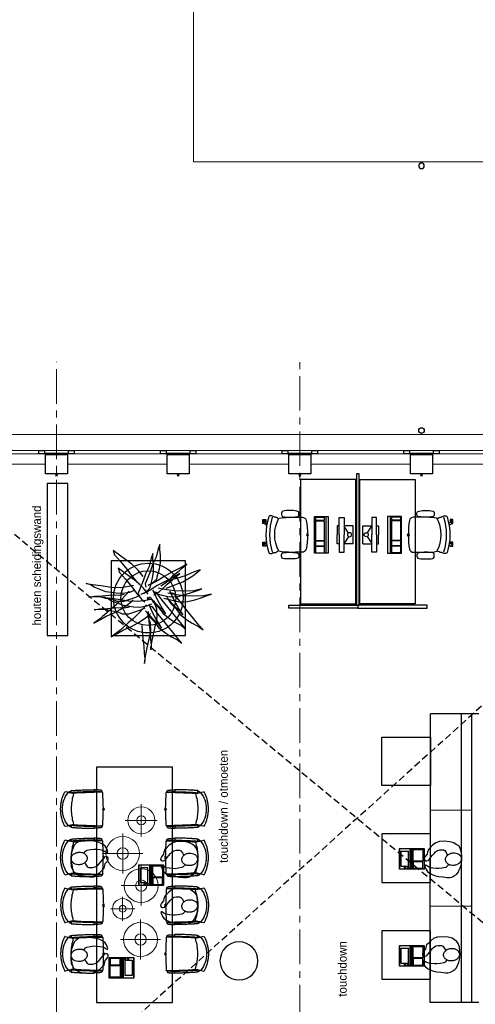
# Model space of a CAD drawing. Header units: millimetres. Extents: x -88840 to 85996, y -16279 to 104709.
# Tile 60 of 184: x 61748 to 68339, y 31158 to 45390. Entities that reach past the tile are written whole.
import ezdxf

# ---------------------------------------------------------------- set-up
doc = ezdxf.new("R2010")
doc.units = ezdxf.units.MM
doc.header["$LTSCALE"] = 400
doc.header["$PDMODE"] = 3
doc.header["$PDSIZE"] = 15
doc.linetypes.add('CENTER', pattern=[2, 1.25, -0.25, 0.25, -0.25])
doc.linetypes.add('HIDDEN', pattern=[0.375, 0.25, -0.125])
for name, color, linetype in [('-gd', 2, 'Continuous'), ('-ve', 2, 'HIDDEN'), ('co2-1-n-1-0-8_ip0', 7, 'Continuous'), ('inlay', 6, 'Continuous'), ('inr', 4, 'Continuous'), ('plant', 114, 'Continuous'), ('plat', 5, 'Continuous'), ('sona-s008_ip0', 7, 'Continuous'), ('stramien', 1, 'CENTER'), ('symbol', 1, 'Continuous'), ('timmerwerk-gd', 2, 'Continuous'), ('timmerwerk-ge', 150, 'Continuous'), ('verlichting', 2, 'Continuous')]:
    doc.layers.add(name, color=color, linetype=linetype)
for name, color, linetype, lineweight in [('Buitenkozijnen', 140, 'Continuous', 15), ('mat-beton (ihwg)', 5, 'Continuous', 25), ('None', 7, 'Continuous', 9)]:
    doc.layers.add(name, color=color, linetype=linetype, lineweight=lineweight)
doc.styles.add('s100', font='stylu.ttf', dxfattribs={"height": 100})

# ---------------------------------------------------------------- blocks, each defined once
blk = doc.blocks.new('Kolom 280x320')
at = {"layer": 'mat-beton (ihwg)', "lineweight": 25}
blk.add_lwpolyline([(-300, 160), (-20, 160), (-20, -160), (-300, -160)], close=True, dxfattribs=at)
at = {"layer": 'None', "color": 92, "linetype": 'Continuous', "lineweight": 5}
blk.add_point((0, 0), dxfattribs=at)
blk = doc.blocks.new('Kolom O 550')
at = {"layer": 'mat-beton (ihwg)', "lineweight": 25}
blk.add_circle((0, 0), 275, dxfattribs=at)
blk = doc.blocks.new('Gevelpui best 1410 (2D)')
at = {"layer": 'Buitenkozijnen', "lineweight": 15}
for p, q in [((-260, 0), (-260, -1410)), ((-260, 0), (-210, 0)), ((-210, 0), (-210, -1410)), ((-260, -1410), (-210, -1410))]:
    blk.add_line(p, q, dxfattribs=at)
at = {"layer": 'Buitenkozijnen', "color": 92, "lineweight": 25}
for points in [[(-260, 0), (-210, 0), (-210, -80), (-260, -80)], [(-260, -1330), (-210, -1330), (-210, -1410), (-260, -1410)]]:
    blk.add_lwpolyline(points, close=True, dxfattribs=at)
at = {"layer": 'None', "color": 43, "linetype": 'Continuous', "lineweight": 9}
blk.add_line((-410, 15), (-410, -1425), dxfattribs=at)
blk = doc.blocks.new('HWA')
at = {"layer": 'None', "color": 92, "linetype": 'Continuous', "lineweight": 25}
blk.add_circle((0, -74), 40, dxfattribs=at)
blk = doc.blocks.new('co2-1-n-1-0-8_b2')
for p, q in [((-249, -132), (-279, -132)), ((-251, -20), (-256, -20)), ((-252, -132), (-252, -132)), ((252, -20), (256, -20)), ((252, -132), (252, -132)), ((-250, -554), (-241, -513)), ((-239, -493), (-237, -493)), ((-231, -469), (-234, -468)), ((-221, -431), (-221, -431)), ((221, -431), (221, -431)), ((234, -468), (231, -469)), ((237, -493), (239, -493)), ((241, -513), (250, -554))]:
    blk.add_line(p, q)
at = {"flags": 128}
for points in [[(-239, -10), (-190, -6), (-127, -3), (-63, -1), (0, 0)], [(0, 0), (63, -1), (127, -3), (190, -6), (239, -10)], [(-250, -468), (-253, -468), (-256, -468), (-258, -468), (-260, -468), (-261, -468), (-263, -467), (-265, -467), (-266, -450), (-267, -436), (-268, -422), (-269, -410), (-270, -401), (-271, -393), (-271, -385), (-271, -378), (-272, -373), (-272, -368), (-273, -355), (-274, -340), (-274, -325), (-275, -310), (-276, -295), (-277, -275), (-277, -255), (-278, -235), (-278, -228), (-278, -222), (-278, -215), (-278, -209), (-279, -202), (-279, -195), (-279, -187), (-279, -178), (-279, -168), (-279, -157), (-279, -145), (-279, -132)], [(-256, -20), (-257, -20), (-258, -21), (-260, -21), (-261, -22), (-262, -22), (-263, -23), (-264, -24), (-265, -25), (-267, -26), (-268, -28), (-268, -29), (-269, -30), (-270, -33), (-270, -35), (-270, -37), (-271, -39), (-271, -42), (-272, -44), (-272, -47), (-272, -50), (-273, -53), (-273, -56), (-273, -60), (-274, -64), (-274, -69), (-275, -75), (-275, -81), (-275, -89), (-276, -98), (-276, -106), (-276, -114), (-276, -122), (-276, -132)], [(-241, -95), (-241, -95), (-243, -95), (-245, -95), (-247, -95), (-249, -95), (-251, -95)], [(-250, -468), (-248, -468), (-246, -468), (-244, -467), (-242, -467), (-240, -466), (-238, -466), (-237, -465), (-235, -464), (-236, -449), (-237, -435), (-238, -423), (-239, -413), (-240, -403), (-240, -395), (-241, -389), (-241, -382), (-242, -376), (-242, -370), (-242, -363), (-243, -344), (-245, -324), (-245, -304), (-246, -285), (-247, -266), (-247, -248), (-248, -231), (-248, -226), (-248, -221), (-248, -214), (-248, -206), (-249, -198), (-249, -188), (-249, -176), (-249, -163), (-249, -148), (-249, -132)], [(-224, -432), (-229, -370), (-233, -307), (-236, -244), (-239, -181), (-240, -118), (-241, -54), (-241, -12)], [(241, -12), (241, -73), (240, -135), (238, -198), (236, -261), (232, -325), (227, -388), (224, -432)], [(249, -132), (249, -147), (249, -161), (249, -173), (249, -184), (249, -194), (249, -202), (248, -208), (248, -215), (248, -221), (248, -228), (248, -234), (247, -254), (247, -274), (246, -294), (245, -313), (244, -331), (243, -349), (242, -366), (242, -371), (242, -377), (241, -383), (241, -391), (240, -399), (239, -408), (239, -420), (238, -433), (236, -448), (235, -464), (237, -465), (238, -466), (240, -466), (242, -467), (244, -467), (246, -468), (248, -468), (250, -468)], [(241, -95), (241, -95), (243, -95), (245, -95), (247, -95), (249, -95), (251, -95)], [(250, -468), (253, -468), (256, -468), (258, -468), (260, -468), (261, -468), (263, -467), (264, -467), (265, -466), (266, -453), (267, -442), (268, -431), (269, -421), (269, -412), (270, -404), (270, -397), (271, -391), (271, -384), (272, -378), (272, -371), (272, -365), (273, -345), (274, -325), (275, -305), (276, -290), (277, -275), (277, -260), (278, -245), (278, -232), (278, -227), (278, -221), (278, -215), (278, -207), (279, -198), (279, -189), (279, -177), (279, -163), (279, -148), (279, -132), (249, -132)], [(256, -20), (257, -20), (258, -21), (260, -21), (261, -22), (262, -22), (263, -23), (264, -24), (265, -25), (267, -26), (268, -28), (268, -29), (269, -30), (270, -33), (270, -35), (270, -37), (271, -39), (271, -42), (272, -44), (272, -47), (272, -50), (273, -53), (273, -56), (273, -60), (274, -64), (274, -69), (275, -75), (275, -81), (275, -89), (276, -98), (276, -106), (276, -114), (276, -122), (276, -132)], [(-249, -557), (-242, -561), (-231, -566), (-221, -571), (-210, -576), (-198, -581), (-186, -585), (-173, -590), (-161, -594), (-149, -598), (-136, -601), (-123, -604), (-111, -607), (-98, -610), (-85, -612), (-73, -614), (-60, -615), (-47, -617), (-34, -618), (-23, -618), (-11, -619), (0, -619)], [(-241, -513), (-239, -504), (-237, -495), (-235, -485), (-233, -475), (-231, -467), (-229, -459), (-228, -453), (-227, -447), (-226, -442), (-225, -438)], [(-225, -438), (-224, -436), (-224, -434), (-224, -433), (-224, -432)], [(-224, -433), (-224, -433), (-224, -432)], [(-224, -432), (-224, -432), (-224, -432)], [(0, -465), (-18, -465), (-36, -465), (-59, -463), (-82, -461), (-106, -458), (-129, -454), (-152, -450), (-175, -444), (-198, -438), (-221, -431)], [(221, -431), (198, -438), (175, -444), (152, -450), (129, -454), (106, -458), (83, -461), (60, -463), (36, -465), (18, -465), (0, -465)], [(0, -619), (8, -619), (20, -618), (31, -618), (43, -617), (56, -616), (69, -614), (82, -612), (94, -610), (107, -608), (120, -605), (132, -602), (145, -599), (157, -595), (170, -591), (182, -587), (194, -582), (206, -577), (218, -572), (228, -567), (239, -562), (249, -557)], [(224, -432), (224, -433), (224, -433)], [(224, -432), (224, -433), (224, -434), (224, -436), (225, -438)], [(224, -432), (224, -432), (224, -432)], [(225, -438), (226, -442), (227, -447), (228, -453), (229, -459), (231, -467), (233, -475), (235, -485), (237, -495), (239, -504), (241, -513)]]:
    blk.add_lwpolyline(points, dxfattribs=at)
for centre, radius, start, end in [((-251, -33), 12.5, 31.8812, 90), ((-251, -33), 12.5, 293.1463, 327.6578), ((-238, -12), 2.5, 94.5665, 179.4807), ((238, -12), 2.5, 0.5193, 85.4335), ((252, -33), 12.5, 90, 148.1188), ((252, -33), 12.5, 212.3422, 246.8537), ((-234, -464), 28.8, 186.1005, 258.5426), ((-248, -555), 2.5, 167.791, 242.1608), ((-167, -477), 75, 191.7314, 197.3164), ((-234, -465), 3.77, 192.8865, 261.7566), ((0, -201), 391, 232.6355, 269.9709), ((-226, -432), 2.5, 341.6817, 5.2297), ((-226, -432), 2.5, 347.791, 5.2276), ((0, -201), 391, 270.0307, 307.3629), ((226, -432), 2.5, 174.778, 187.1445), ((226, -432), 2.5, 174.7724, 192.209), ((226, -432), 2.5, 187.1548, 198.3185), ((234, -465), 3.4, 276.6537, 346.9286), ((167, -477), 75, 342.6747, 348.4513), ((234, -465), 28.4, 280.3578, 354.0057), ((248, -555), 2.5, 297.8392, 12.209)]:
    blk.add_arc(centre, radius, start, end)
for points in [[(-243, -33), (-244, -33), (-244, -34), (-245, -36), (-246, -38), (-246, -43), (-247, -46), (-248, -54), (-248, -58), (-249, -67), (-250, -72), (-250, -83), (-251, -88), (-251, -100), (-251, -106), (-252, -119), (-252, -125), (-252, -132)], [(243, -33), (244, -33), (244, -34), (245, -36), (246, -38), (246, -43), (247, -46), (248, -54), (248, -58), (249, -67), (250, -72), (250, -83), (251, -88), (251, -100), (251, -106), (252, -119), (252, -125), (252, -132)]]:
    blk.add_open_spline(points, degree=3, knots=[0, 0, 0, 0, 0.125, 0.125, 0.25, 0.25, 0.375, 0.375, 0.5, 0.5, 0.625, 0.625, 0.75, 0.75, 0.875, 0.875, 0.9994014, 0.9994014, 0.9994014, 0.9994014])
at = {"layer": 'co2-1-n-1-0-8_ip0'}
blk.add_point((0, 0), dxfattribs=at)
blk = doc.blocks.new('symb-ps03_b2')
blk.add_lwpolyline([(82, -334), (93, -323), (110, -305), (120, -285), (121, -231), (122, -184), (116, -150), (104, -98), (91, -52), (69, -25), (58, -13), (50, -1), (49, 8), (59, 13), (76, 9), (115, -1), (145, -17), (172, -41), (196, -78), (221, -122), (236, -169), (250, -232), (266, -290), (270, -325), (267, -365), (252, -399), (235, -433), (213, -457), (181, -475), (141, -499), (103, -517), (27, -533), (-23, -539), (-83, -538), (-130, -528), (-165, -511), (-192, -479), (-218, -448), (-241, -394), (-258, -313), (-262, -242), (-251, -189), (-222, -138), (-185, -93), (-170, -72), (-134, -54), (-107, -46), (-75, -10), (-57, 2), (-38, 7), (-23, 1), (-12, -13), (-11, -28), (-13, -49), (-23, -61), (-75, -115), (-104, -145), (-121, -166), (-138, -200), (-142, -234), (-135, -284), (-123, -302), (-94, -319), (-69, -327), (-52, -333)])
blk.add_lwpolyline([(-75, -413, 0.078796), (-66, -458, 0.088041), (-46, -494, 0.105312), (-14, -518, 0.121926), (19, -526, 0.121926), (52, -517, 0.105312), (82, -490, 0.088041), (100, -454, 0.078796), (106, -408, 0.078796), (98, -363, 0.088041), (77, -328, 0.105312), (46, -303, 0.121926), (13, -296, 0.121926), (-21, -305, 0.105312), (-50, -331, 0.088041), (-69, -368, 0.078796)], format="xyb", close=True)
blk = doc.blocks.new('SYMB-BM09_B2')
at = {"linetype": 'Continuous'}
blk.add_point((0, 0), dxfattribs=at)
at = {"layer": 'plant'}
for points in [[(26.3, 109.6), (25.3, 133), (22.4, 161.7), (18.4, 194.5), (16.3, 220.7), (14.1, 243.4), (15.9, 263.1), (11.2, 232.6), (4.4, 200.2), (-2.8, 164.6), (-9.6, 134), (-9.3, 100.6), (0.4, 75.1), (1.2, 67.2)], [(26.3, 109.6), (25.3, 133), (22.4, 161.7), (18.4, 194.5), (16.3, 220.7), (14.1, 243.4), (15.9, 263.1), (11.2, 232.6), (4.4, 200.2), (-2.8, 164.6), (-9.6, 134), (-9.3, 100.6), (0.4, 75.1), (1.2, 67.2)], [(0.9, 53.8), (-0.2, 77.2), (-3.1, 106), (-7, 138.7), (-9.2, 164.9), (-11.4, 187.6), (-9.5, 207.3), (-14.2, 176.8), (-21.1, 144.4), (-28.3, 108.8), (-35.1, 78.3), (-34.7, 44.8), (-25, 19.3), (-24.3, 11.4)], [(0.9, 53.8), (-0.2, 77.2), (-3.1, 106), (-7, 138.7), (-9.2, 164.9), (-11.4, 187.6), (-9.5, 207.3), (-14.2, 176.8), (-21.1, 144.4), (-28.3, 108.8), (-35.1, 78.3), (-34.7, 44.8), (-25, 19.3), (-24.3, 11.4)], [(8, 54.6), (-3.5, 74), (-26.2, 97), (-41.3, 117.5), (-69.7, 141.2), (-90.5, 153.8), (-116.8, 167.5), (-134.7, 181.5), (-118.2, 161.7), (-63.5, 94.5), (-44.9, 71.8), (-26.5, 47.7), (-16.1, 35.5), (-8.2, 34.8), (-1.7, 25.1), (-12.5, 50.3), (-25.4, 75.1), (-39.1, 99.5), (-53.1, 121.1), (-43.8, 107.4), (-21.5, 86.9), (11.2, 51.7)], [(8, 54.6), (-3.5, 74), (-26.2, 97), (-41.3, 117.5), (-69.7, 141.2), (-90.5, 153.8), (-116.8, 167.5), (-134.7, 181.5), (-118.2, 161.7), (-63.5, 94.5), (-44.9, 71.8), (-26.5, 47.7), (-16.1, 35.5), (-8.2, 34.8), (-1.7, 25.1), (-12.5, 50.3), (-25.4, 75.1), (-39.1, 99.5), (-53.1, 121.1), (-43.8, 107.4), (-21.5, 86.9), (11.2, 51.7)], [(-77.1, 1.1), (-88.6, 20.5), (-111.3, 43.5), (-126.4, 64), (-154.8, 87.7), (-175.6, 100.3), (-201.9, 114), (-219.8, 128), (-203.3, 108.2), (-148.6, 41), (-130, 18.3), (-111.6, -5.8), (-101.2, -18), (-93.3, -18.7), (-86.8, -28.4), (-97.6, -3.2), (-110.5, 21.6), (-124.2, 46), (-138.2, 67.6), (-128.9, 53.9), (-106.6, 33.4), (-73.9, -1.8)], [(-77.1, 1.1), (-88.6, 20.5), (-111.3, 43.5), (-126.4, 64), (-154.8, 87.7), (-175.6, 100.3), (-201.9, 114), (-219.8, 128), (-203.3, 108.2), (-148.6, 41), (-130, 18.3), (-111.6, -5.8), (-101.2, -18), (-93.3, -18.7), (-86.8, -28.4), (-97.6, -3.2), (-110.5, 21.6), (-124.2, 46), (-138.2, 67.6), (-128.9, 53.9), (-106.6, 33.4), (-73.9, -1.8)], [(-8.3, -2.8), (-19.8, 16.6), (-42.5, 39.6), (-57.6, 60.1), (-86, 83.8), (-106.8, 96.4), (-133.1, 110.1), (-151, 124.1), (-134.5, 104.3), (-79.9, 37.1), (-61.2, 14.4), (-42.8, -9.7), (-32.4, -21.9), (-24.5, -22.6), (-18, -32.3), (-28.8, -7.1), (-41.7, 17.7), (-55.4, 42.1), (-69.4, 63.7), (-60.1, 50), (-37.8, 29.5), (-5.1, -5.7)], [(-8.3, -2.8), (-19.8, 16.6), (-42.5, 39.6), (-57.6, 60.1), (-86, 83.8), (-106.8, 96.4), (-133.1, 110.1), (-151, 124.1), (-134.5, 104.3), (-79.9, 37.1), (-61.2, 14.4), (-42.8, -9.7), (-32.4, -21.9), (-24.5, -22.6), (-18, -32.3), (-28.8, -7.1), (-41.7, 17.7), (-55.4, 42.1), (-69.4, 63.7), (-60.1, 50), (-37.8, 29.5), (-5.1, -5.7)], [(7.2, 27.5), (21.2, 42.3), (36.7, 59.5), (60.4, 83.3), (80.5, 99.5), (98.1, 115.6), (115, 129.7), (126.9, 139.7), (149.6, 155.6), (121.9, 140.8), (99.2, 127.9), (67.6, 114.2), (43.5, 100.9), (17.2, 83.3), (-0.8, 70), (-8.6, 62.1)], [(7.2, 27.5), (21.2, 42.3), (36.7, 59.5), (60.4, 83.3), (80.5, 99.5), (98.1, 115.6), (115, 129.7), (126.9, 139.7), (149.6, 155.6), (121.9, 140.8), (99.2, 127.9), (67.6, 114.2), (43.5, 100.9), (17.2, 83.3), (-0.8, 70), (-8.6, 62.1)], [(76.9, -27.6), (90.9, -12.9), (106.4, 4.4), (130.1, 28.1), (150.3, 44.3), (167.9, 60.5), (184.8, 74.5), (196.6, 84.6), (219.3, 100.4), (191.6, 85.6), (169, 72.7), (137.3, 59), (113.2, 45.7), (87, 28.1), (69, 14.8), (61.1, 6.9)], [(76.9, -27.6), (90.9, -12.9), (106.4, 4.4), (130.1, 28.1), (150.3, 44.3), (167.9, 60.5), (184.8, 74.5), (196.6, 84.6), (219.3, 100.4), (191.6, 85.6), (169, 72.7), (137.3, 59), (113.2, 45.7), (87, 28.1), (69, 14.8), (61.1, 6.9)], [(14.1, 39.8), (31.7, 48.4), (79.9, 65), (104.4, 63.9), (124.5, 54.5), (150, 52.4), (171.6, 45.5), (194.6, 45.2), (218.3, 47.3), (196.1, 43.4), (165.5, 41.6), (138.2, 38.7), (113.7, 37.3), (97.5, 38.7), (76.3, 34.7)], [(14.1, 39.8), (31.7, 48.4), (79.9, 65), (104.4, 63.9), (124.5, 54.5), (150, 52.4), (171.6, 45.5), (194.6, 45.2), (218.3, 47.3), (196.1, 43.4), (165.5, 41.6), (138.2, 38.7), (113.7, 37.3), (97.5, 38.7), (76.3, 34.7)], [(-61.9, -0.1), (-91, 7.5), (-122.7, 15.4), (-157.5, 13.6), (-186.7, 6.4), (-212.5, -1.5), (-237, -10.2), (-253.9, -16.3), (-221.6, -9.4), (-182, -8), (-142.4, -9.1), (-104.3, -14.1), (-78.4, -19.9)], [(-61.9, -0.1), (-91, 7.5), (-122.7, 15.4), (-157.5, 13.6), (-186.7, 6.4), (-212.5, -1.5), (-237, -10.2), (-253.9, -16.3), (-221.6, -9.4), (-182, -8), (-142.4, -9.1), (-104.3, -14.1), (-78.4, -19.9)], [(-12.9, 25), (6.2, 32.6), (33.9, 37.3), (59.1, 35.8), (100.4, 29.7), (128.5, 19.6), (147.9, 11.7), (165.5, 0.9), (180.6, -3.7), (154.7, 0.9), (120.2, 4.9), (79.9, 11), (43.2, 12.8), (16.6, 9.2), (-10.7, 3.8)], [(-12.9, 25), (6.2, 32.6), (33.9, 37.3), (59.1, 35.8), (100.4, 29.7), (128.5, 19.6), (147.9, 11.7), (165.5, 0.9), (180.6, -3.7), (154.7, 0.9), (120.2, 4.9), (79.9, 11), (43.2, 12.8), (16.6, 9.2), (-10.7, 3.8)], [(1.1, -16.1), (21.3, -41), (46.4, -65.4), (70.5, -82.3), (96, -101), (120.8, -120.8), (115.8, -102.8), (91.4, -75.5), (66.6, -45.3), (44.6, -15.4), (26.3, 5.1), (14.1, 15.1)], [(1.1, -16.1), (21.3, -41), (46.4, -65.4), (70.5, -82.3), (96, -101), (120.8, -120.8), (115.8, -102.8), (91.4, -75.5), (66.6, -45.3), (44.6, -15.4), (26.3, 5.1), (14.1, 15.1)], [(34.5, -10.9), (52.1, -2.3), (100.3, 14.3), (124.7, 13.2), (144.8, 3.8), (170.4, 1.7), (192, -5.1), (215, -5.5), (238.7, -3.4), (216.4, -7.3), (185.8, -9.1), (158.5, -12), (134.1, -13.4), (117.9, -12), (96.7, -15.9)], [(34.5, -10.9), (52.1, -2.3), (100.3, 14.3), (124.7, 13.2), (144.8, 3.8), (170.4, 1.7), (192, -5.1), (215, -5.5), (238.7, -3.4), (216.4, -7.3), (185.8, -9.1), (158.5, -12), (134.1, -13.4), (117.9, -12), (96.7, -15.9)], [(-23.1, -20.4), (-52.2, -12.9), (-83.8, -5), (-118.7, -6.8), (-147.8, -14), (-173.7, -21.9), (-198.2, -30.5), (-215.1, -36.6), (-182.7, -29.8), (-143.1, -28.4), (-103.6, -29.4), (-65.5, -34.5), (-39.6, -40.2)], [(-23.1, -20.4), (-52.2, -12.9), (-83.8, -5), (-118.7, -6.8), (-147.8, -14), (-173.7, -21.9), (-198.2, -30.5), (-215.1, -36.6), (-182.7, -29.8), (-143.1, -28.4), (-103.6, -29.4), (-65.5, -34.5), (-39.6, -40.2)], [(-22, -12.5), (-44.6, -26.5), (-59.4, -39.5), (-75.2, -56), (-96.8, -72.9), (-105.8, -81.9), (-126.6, -99.2), (-96.8, -81.9), (-67, -67.2), (-35.7, -50.3), (-13.7, -35.2), (1.7, -26.5), (18.6, -17.9), (28.3, -15.7), (11.8, -23.3), (-6.2, -39.5), (-9.8, -53.8), (-17, -80.5), (-20.9, -105.3), (-20.6, -135.8), (-18.1, -158.5), (-18.1, -179), (-11.9, -160.6), (-3.3, -127.2), (9.6, -100.2), (20.8, -68.9), (32.3, -39.5), (40.2, -20.4), (37.3, -6.7)], [(56.9, -30.1), (75.9, -22.6), (103.6, -17.9), (128.8, -19.3), (170.2, -25.5), (198.2, -35.5), (217.6, -43.4), (235.3, -54.2), (250.3, -58.9), (224.5, -54.2), (189.9, -50.3), (149.7, -44.2), (113, -42.4), (86.4, -46), (59.1, -51.4)], [(56.9, -30.1), (75.9, -22.6), (103.6, -17.9), (128.8, -19.3), (170.2, -25.5), (198.2, -35.5), (217.6, -43.4), (235.3, -54.2), (250.3, -58.9), (224.5, -54.2), (189.9, -50.3), (149.7, -44.2), (113, -42.4), (86.4, -46), (59.1, -51.4)], [(-71.3, -39.9), (-90.7, -46.4), (-113.7, -55.4), (-138.2, -65.1), (-159, -77.3), (-178.5, -89.5), (-192.5, -100), (-208.3, -113.6), (-183.8, -105.7), (-148.3, -89.5), (-117.7, -80.2), (-98.6, -74.1), (-83.2, -69.4)], [(-71.3, -39.9), (-90.7, -46.4), (-113.7, -55.4), (-138.2, -65.1), (-159, -77.3), (-178.5, -89.5), (-192.5, -100), (-208.3, -113.6), (-183.8, -105.7), (-148.3, -89.5), (-117.7, -80.2), (-98.6, -74.1), (-83.2, -69.4)], [(-49.7, -49.3), (-72.4, -63.3), (-87.1, -76.2), (-102.9, -92.8), (-124.5, -109.7), (-133.5, -118.6), (-154.4, -135.9), (-124.5, -118.6), (-94.7, -103.9), (-63.4, -87), (-41.5, -71.9), (-26, -63.3), (-9.1, -54.6), (0.6, -52.5), (-15.9, -60), (-33.9, -76.2), (-37.5, -90.6), (-44.7, -117.2), (-48.7, -142), (-48.3, -172.6), (-45.8, -195.2), (-45.8, -215.7), (-39.7, -197.4), (-31, -164), (-18.1, -137), (-7, -105.7), (4.6, -76.2), (12.5, -57.2), (9.6, -43.5)], [(-49.7, -49.3), (-72.4, -63.3), (-87.1, -76.2), (-102.9, -92.8), (-124.5, -109.7), (-133.5, -118.6), (-154.4, -135.9), (-124.5, -118.6), (-94.7, -103.9), (-63.4, -87), (-41.5, -71.9), (-26, -63.3), (-9.1, -54.6), (0.6, -52.5), (-15.9, -60), (-33.9, -76.2), (-37.5, -90.6), (-44.7, -117.2), (-48.7, -142), (-48.3, -172.6), (-45.8, -195.2), (-45.8, -215.7), (-39.7, -197.4), (-31, -164), (-18.1, -137), (-7, -105.7), (4.6, -76.2), (12.5, -57.2), (9.6, -43.5)], [(21.1, -87.1), (41.3, -111.9), (66.4, -136.3), (90.5, -153.2), (116.1, -171.9), (140.9, -191.7), (135.8, -173.8), (111.4, -146.4), (86.6, -116.2), (64.6, -86.4), (46.3, -65.9), (34.1, -55.8)], [(21.1, -87.1), (41.3, -111.9), (66.4, -136.3), (90.5, -153.2), (116.1, -171.9), (140.9, -191.7), (135.8, -173.8), (111.4, -146.4), (86.6, -116.2), (64.6, -86.4), (46.3, -65.9), (34.1, -55.8)]]:
    blk.add_lwpolyline(points, dxfattribs=at)
at = {"layer": 'timmerwerk-gd', "linetype": 'Continuous'}
for radius in [140, 110]:
    blk.add_circle((0, 0), radius, dxfattribs=at)
at = {"layer": 'timmerwerk-ge', "linetype": 'Continuous'}
blk.add_lwpolyline([(-150, -150), (150, -150), (150, 150), (-150, 150)], close=True, dxfattribs=at)
blk = doc.blocks.new('SONA-S008_B2')
at = {"layer": '-gd'}
blk.add_open_spline([(-253, -510), (-88, -560), (88, -560), (253, -510)], degree=3, dxfattribs=at)
for points in [[(-207, -16), (-79, 5), (80, 5), (207, -16)], [(-325, -126), (-337, -132), (-340, -141), (-343, -154)], [(-278, -126), (-288, -121), (-315, -121), (-325, -126)], [(-261, -154), (-263, -141), (-266, -132), (-278, -126)], [(-253, -272), (-257, -207), (-252, -139), (-253, -74)], [(-253, -74), (-253, -52), (-233, -20), (-207, -16)], [(207, -16), (233, -20), (253, -52), (253, -74)], [(253, -74), (252, -139), (257, -207), (253, -272)], [(261, -154), (263, -141), (266, -132), (278, -126)], [(278, -126), (288, -121), (315, -121), (325, -126)], [(325, -126), (337, -132), (340, -141), (343, -154)], [(-343, -154), (-353, -221), (-352, -288), (-343, -355)], [(-261, -355), (-252, -288), (-250, -221), (-261, -154)], [(-239, -412), (-253, -366), (-250, -319), (-253, -272)], [(253, -272), (250, -319), (253, -366), (239, -412)], [(261, -355), (252, -288), (250, -221), (261, -154)], [(343, -154), (353, -221), (352, -288), (343, -355)], [(-343, -355), (-341, -363), (-334, -370), (-326, -372)], [(-326, -372), (-310, -376), (-293, -376), (-277, -372)], [(-277, -372), (-270, -370), (-262, -363), (-261, -355)], [(-251, -332), (-253, -332), (-255, -331), (-258, -330)], [(-227, -418), (-247, -437), (-256, -455), (-256, -474)], [(-255, -304), (-254, -304), (-253, -305), (-252, -305)], [(239, -412), (95, -494), (-95, -494), (-239, -412)], [(256, -474), (256, -455), (247, -437), (227, -418)], [(257, -323), (255, -324), (253, -324), (251, -325)], [(252, -298), (253, -297), (254, -297), (255, -297)], [(277, -372), (270, -370), (262, -363), (261, -355)], [(326, -372), (310, -376), (293, -376), (277, -372)], [(343, -355), (341, -363), (334, -370), (326, -372)], [(-272, -515), (-274, -534), (-274, -556), (-259, -560)], [(-256, -474), (-255, -489), (-270, -500), (-272, -515)], [(-259, -560), (-77, -614), (79, -614), (259, -560)], [(272, -515), (270, -500), (255, -489), (256, -474)], [(259, -560), (274, -556), (274, -534), (272, -515)], [(-222, -607), (-222, -605), (-221, -603), (-219, -603)], [(-222, -615), (-222, -615), (-222, -607), (-222, -607)], [(-219, -615), (-219, -615), (-222, -615), (-222, -615)], [(-222, -630), (-222, -630), (-222, -618), (-222, -618)], [(-222, -618), (-222, -618), (-199, -618), (-199, -618)], [(-199, -630), (-199, -630), (-222, -630), (-222, -630)], [(-222, -641), (-222, -641), (-222, -633), (-222, -633)], [(-222, -633), (-222, -633), (-219, -633), (-219, -633)], [(-219, -645), (-221, -645), (-222, -643), (-222, -641)], [(-219, -603), (-219, -603), (-192, -603), (-177, -603)], [(-199, -615), (-199, -615), (-219, -615), (-219, -615)], [(-219, -633), (-219, -633), (-199, -633), (-199, -633)], [(-167, -645), (-167, -645), (-219, -645), (-219, -645)], [(-199, -618), (-199, -618), (-199, -615), (-199, -615)], [(-199, -615), (-199, -615), (-187, -615), (-187, -615)], [(-199, -618), (-199, -618), (-189, -618), (-187, -618)], [(-199, -633), (-199, -633), (-199, -630), (-199, -630)], [(-199, -630), (-199, -630), (-187, -630), (-187, -630)], [(-199, -633), (-199, -633), (-187, -633), (-187, -633)], [(-183, -633), (-188, -629), (-190, -621), (-186, -615)], [(-185, -615), (-186, -615), (-187, -615), (-187, -615)], [(-187, -615), (-187, -615), (-187, -616), (-187, -617)], [(-186, -630), (-186, -630), (-187, -630), (-187, -630)], [(-187, -630), (-187, -630), (-187, -633), (-187, -633)], [(-187, -633), (-187, -633), (-185, -633), (-183, -633)], [(-186, -615), (-186, -615), (-176, -603), (-163, -584)], [(-165, -630), (-169, -636), (-177, -638), (-183, -633)], [(-183, -633), (-183, -633), (-183, -633), (-183, -633)], [(-167, -633), (-167, -633), (-166, -633), (-166, -633)], [(-163, -641), (-163, -643), (-165, -645), (-167, -645)], [(-166, -633), (-166, -633), (-163, -633), (-163, -633)], [(-135, -589), (-152, -614), (-165, -630), (-165, -630)], [(-163, -630), (-163, -630), (-163, -630), (-164, -630)], [(-163, -628), (-163, -629), (-163, -630), (-163, -630)], [(-163, -633), (-163, -633), (-163, -641), (-163, -641)], [(106, -607), (106, -605), (108, -603), (110, -603)], [(106, -615), (106, -615), (106, -607), (106, -607)], [(110, -615), (110, -615), (106, -615), (106, -615)], [(106, -630), (106, -630), (106, -618), (106, -618)], [(106, -618), (106, -618), (130, -618), (130, -618)], [(130, -630), (130, -630), (106, -630), (106, -630)], [(106, -641), (106, -641), (106, -633), (106, -633)], [(106, -633), (106, -633), (110, -633), (110, -633)], [(110, -645), (108, -645), (106, -643), (106, -641)], [(110, -603), (110, -603), (116, -603), (123, -603)], [(130, -615), (130, -615), (110, -615), (110, -615)], [(110, -633), (110, -633), (130, -633), (130, -633)], [(162, -644), (162, -644), (110, -645), (110, -645)], [(143, -630), (143, -630), (132, -615), (115, -592)], [(130, -618), (130, -618), (130, -615), (130, -615)], [(130, -615), (130, -615), (131, -615), (132, -615)], [(130, -618), (130, -618), (132, -618), (134, -618)], [(130, -633), (130, -633), (130, -630), (130, -630)], [(130, -630), (130, -630), (142, -630), (142, -630)], [(130, -633), (130, -633), (142, -633), (142, -633)], [(143, -630), (142, -630), (142, -630), (142, -630)], [(142, -630), (142, -630), (142, -633), (142, -633)], [(142, -633), (142, -633), (143, -633), (145, -633)], [(161, -633), (155, -637), (147, -636), (143, -630)], [(144, -587), (156, -604), (164, -615), (164, -615)], [(155, -603), (159, -603), (162, -603), (162, -603)], [(164, -615), (168, -621), (167, -629), (161, -633)], [(161, -633), (161, -633), (161, -633), (161, -633)], [(162, -603), (164, -603), (166, -605), (166, -607)], [(162, -633), (162, -633), (162, -633), (162, -633)], [(162, -633), (162, -633), (166, -633), (166, -633)], [(166, -641), (166, -643), (164, -644), (162, -644)], [(166, -615), (166, -615), (165, -615), (164, -615)], [(166, -630), (166, -630), (165, -630), (164, -630)], [(165, -618), (166, -618), (166, -618), (166, -618)], [(166, -607), (166, -607), (166, -615), (166, -615)], [(166, -618), (166, -618), (166, -619), (166, -620)], [(166, -626), (166, -628), (166, -630), (166, -630)], [(166, -633), (166, -633), (166, -641), (166, -641)]]:
    blk.add_open_spline(points, degree=3)
at = {"layer": 'sona-s008_ip0'}
blk.add_point((0, 0), dxfattribs=at)
blk = doc.blocks.new('SYMB-CMP4_B2')
for p, q in [((-250, 358), (-250, 428)), ((-250, 428), (0, 428)), ((-130, 558), (130, 558)), ((-130, 558), (-130, 428)), ((-25, 492), (-125, 428)), ((250, 428), (0, 428)), ((25, 492), (125, 428)), ((130, 558), (130, 428)), ((250, 358), (250, 428)), ((0, 358), (-250, 358)), ((-130, 358), (-130, 328)), ((-130, 328), (0, 328)), ((0, 358), (250, 358)), ((130, 328), (0, 328)), ((130, 358), (130, 328)), ((265, 200), (-265, 200)), ((-265, 200), (-265, 0)), ((265, 163), (-265, 163)), ((265, 0), (265, 200)), ((-265, 0), (265, 0)), ((-167, 142), (-260, 142)), ((-260, 13), (-260, 142)), ((-167, 13), (-260, 13)), ((-167, 13), (-167, 142)), ((-88, 142), (-159, 142)), ((-159, 13), (-159, 142)), ((-88, 13), (-159, 13)), ((-88, 13), (-88, 142)), ((200, 142), (-82, 142)), ((-82, 13), (-82, 142)), ((200, 13), (-82, 13)), ((200, 13), (200, 142)), ((255, 142), (212, 142)), ((212, 13), (212, 142)), ((255, 13), (212, 13)), ((255, 13), (255, 142))]:
    blk.add_line(p, q)
blk.add_circle((0, 508), 30)
blk = doc.blocks.new('symb-LPTP_b2')
for p, q in [((150, 0), (-150, 0)), ((-150, 0), (-150, -155)), ((150, -155), (150, 0)), ((150, -5), (-150, -5)), ((-110, -25), (-110, -129)), ((110, -25), (-110, -25)), ((110, -129), (-110, -129)), ((110, -129), (110, -25)), ((150, -155), (-150, -155)), ((150, -160), (-150, -160)), ((-150, -160), (-150, -355)), ((150, -355), (150, -160)), ((-150, -355), (150, -355))]:
    blk.add_line(p, q)
for points in [[(126, -70), (134, -70), (134, -92), (126, -92)], [(128, -72), (132, -72), (132, -90), (128, -90)], [(-135, -175), (135, -175), (135, -189), (-135, -189)], [(32, -199), (-135, -199), (-135, -340), (32, -340)], [(42, -199), (135, -199), (135, -340), (42, -340)]]:
    blk.add_lwpolyline(points, close=True)
for points in [[(-130, -158, 10, 10, 0), (-111, -158, 10, 10, 0)], [(130, -158, 10, 10, 0), (111, -158, 10, 10, 0)]]:
    blk.add_lwpolyline(points, format="xyseb")
for radius in [12.6, 7.57]:
    blk.add_circle((130, -124), radius)
blk = doc.blocks.new('lamp02')
at = {"layer": 'verlichting', "lineweight": 0}
for q in [(0, 555.36), (555.36, 0), (0, -555.36), (-555.36, 0)]:
    blk.add_line((0, 0), q, dxfattribs=at)
for radius in [468, 156]:
    blk.add_circle((0, 0), radius, dxfattribs=at)

msp = doc.modelspace()

# ---------------------------------------------------------------- linework, layer by layer
at = {"layer": '-ve'}
for p, q in [((80134.38545, 46000.77166), (53369.57514, 21914.92122)), ((53236.41707, 44936.20375), (80400.70161, 22447.20518))]:
    msp.add_line(p, q, dxfattribs=at)
at = {"linetype": 'Continuous', "lineweight": 0, "flags": 128}
msp.add_lwpolyline([(49800.2844, 38825.04674), (49800.2844, 31360.04674), (50060.2844, 31360.04674), (50060.2844, 25815.00611), (84860.32504, 25815.00611), (84860.32504, 31235.04674), (79334.91408, 31235.04674), (79334.91408, 33695.04674), (77080.2844, 33695.04674), (77080.2844, 39115.08738), (49800.2844, 39115.08738), (49800.2844, 38825.04674)], dxfattribs=at)
at = {"layer": 'Buitenkozijnen', "color": 43, "linetype": 'Continuous', "lineweight": 9, "flags": 128}
msp.add_lwpolyline([(50135.2844, 39375.04674), (50135.2844, 39395.04674), (77450.2844, 39395.04674), (77450.2844, 39165.08738)], dxfattribs=at)
at = {"layer": 'Buitenkozijnen', "lineweight": 15}
for points in [[(62105.2844, 39125.04674), (62105.2844, 39165.08738), (62455.2844, 39165.08738), (62455.2844, 39125.04674)], [(63865.2844, 39125.04674), (63865.2844, 39165.08738), (64215.2844, 39165.08738), (64215.2844, 39125.04674)], [(65625.2844, 39125.04674), (65625.2844, 39165.08738), (65975.2844, 39165.08738), (65975.2844, 39125.04674)], [(67385.2844, 39125.04674), (67385.2844, 39165.08738), (67735.2844, 39165.08738), (67735.2844, 39125.04674)]]:
    msp.add_lwpolyline(points, close=True, dxfattribs=at)
at = {"layer": 'inlay', "lineweight": 0}
for p, q in [((67689.39793, 33965.30905), (68289.39781, 33964.92638)), ((67689.39793, 32574.6517), (68289.39781, 32575.03437))]:
    msp.add_line(p, q, dxfattribs=at)
at = {"layer": 'inr'}
for p, q in [((67687.62469, 31185.01141), (67690.28455, 35355.45786)), ((68390.2844, 35355.01141), (67690.28426, 35355.01141)), ((68137.62488, 31185.17086), (68140.28445, 35355.17086)), ((68287.62485, 31185.07519), (68290.28442, 35355.07519)), ((68387.62483, 31185.01141), (67687.62469, 31185.01141))]:
    msp.add_line(p, q, dxfattribs=at)
for points in [[(66610.2844, 36945.04674), (66610.2844, 38745.04674), (65810.2844, 38745.04674), (65810.2844, 36945.04674)], [(66620.2844, 38825.04674), (66620.2844, 36925.04674), (66660.2844, 36925.04674), (66660.2844, 38825.04674)], [(66670.2844, 36945.04674), (66670.2844, 38745.04674), (67470.2844, 38745.04674), (67470.2844, 36945.04674)], [(62145.16942, 38687.63761), (62145.16942, 36487.63761), (62445.16942, 36487.63761), (62445.16942, 38687.63761)], [(65640.2844, 36925.04674), (66640.2844, 36925.04674), (66640.2844, 36885.04674), (65640.2844, 36885.04674)], [(67640.2844, 36925.04674), (66640.2844, 36925.04674), (66640.2844, 36885.04674), (67640.2844, 36885.04674)], [(67688.95446, 34319.98037), (66988.95446, 34319.98037), (66988.95446, 35019.98037), (67688.95446, 35019.98037)], [(62859.05979, 34585.01141), (62859.05979, 31185.01141), (63959.05979, 31185.01141), (63959.05979, 34585.01141)], [(67688.95446, 33619.98037), (66988.95446, 33619.98037), (66988.95446, 32919.98037), (67688.95446, 32919.98037)], [(67688.95446, 32219.98037), (66988.95446, 32219.98037), (66988.95446, 31519.98037), (67688.95446, 31519.98037)]]:
    msp.add_lwpolyline(points, close=True, dxfattribs=at)
at = {"layer": 'None', "color": 43, "linetype": 'Continuous', "lineweight": 9}
msp.add_lwpolyline([(64260.2844, 43335.04674), (64260.2844, 63015.04674), (83940.2844, 63015.04674), (83940.2844, 43335.04674)], close=True, dxfattribs=at)
at = {"layer": 'plat', "lineweight": 0}
msp.add_circle((64920.2844, 31785.04674), 275, dxfattribs=at)
at = {"layer": 'stramien', "lineweight": 0}
for p, q in [((62280.2844, 23838.87002), (62280.2844, 40442.50556)), ((65800.2844, 25338.87002), (65800.2844, 40442.50556))]:
    msp.add_line(p, q, dxfattribs=at)

# ---------------------------------------------------------------- block references
at = {"layer": 'Buitenkozijnen', "color": 7, "rotation": 90}
for p in [(60695.2844, 39375.04674), (62455.2844, 39375.04674), (64215.2844, 39375.04674), (65975.2844, 39375.04674), (67735.2844, 39375.04674)]:
    msp.add_blockref('Gevelpui best 1410 (2D)', p, dxfattribs=at)
at = {"layer": 'inr'}
for name, p, rotation in [('SONA-S008_B2', (65910.2844, 37945.04674), 270), ('co2-1-n-1-0-8_b2', (63859.05979, 33980.79089), 90), ('co2-1-n-1-0-8_b2', (63859.05979, 33280.79089), 90), ('co2-1-n-1-0-8_b2', (62959.05979, 32587.97069), 270), ('co2-1-n-1-0-8_b2', (62959.05979, 31887.97069), 270)]:
    msp.add_blockref(name, p, dxfattribs=dict(at, rotation=rotation))
at = {"layer": 'inr', "xscale": -1}
for name, p, rotation in [('SONA-S008_B2', (67370.2844, 37945.04674), 90), ('co2-1-n-1-0-8_b2', (62959.05979, 33980.79089), 270), ('co2-1-n-1-0-8_b2', (62959.05979, 33280.79089), 270), ('symb-LPTP_b2', (67241.60875, 33259.71317), 90), ('symb-LPTP_b2', (63473.80453, 33025.88778), 90), ('co2-1-n-1-0-8_b2', (63859.05979, 32587.97069), 90), ('co2-1-n-1-0-8_b2', (63859.05979, 31887.97069), 90), ('symb-LPTP_b2', (67241.60875, 31859.7334), 90), ('symb-LPTP_b2', (63399.20209, 31686.05904), 270)]:
    msp.add_blockref(name, p, dxfattribs=dict(at, rotation=rotation))
at = {"layer": 'mat-beton (ihwg)', "color": 7, "xscale": -1, "rotation": 90}
msp.add_blockref('HWA', (67486.28415, 43278.27352), dxfattribs=at)
at = {"layer": 'mat-beton (ihwg)', "color": 7, "rotation": 90}
msp.add_blockref('HWA', (67486.28415, 39451.81997), dxfattribs=at)
at = {"layer": 'mat-beton (ihwg)', "color": 7, "xscale": -1}
msp.add_blockref('Kolom O 550', (64920.2844, 31785.04674), dxfattribs=at)
at = {"layer": 'None', "color": 7, "rotation": 270}
for p in [(62280.2844, 38805.04674), (64040.2844, 38805.04674), (65800.2844, 38805.04674), (67560.2844, 38805.04674)]:
    msp.add_blockref('Kolom 280x320', p, dxfattribs=at)
at = {"layer": 'symbol', "xscale": -1, "rotation": 270}
msp.add_blockref('SYMB-CMP4_B2', (66011.7731, 37945.04674), dxfattribs=at)
at = {"layer": 'symbol', "rotation": 90}
msp.add_blockref('SYMB-CMP4_B2', (67268.7957, 37945.04674), dxfattribs=at)
at = {"layer": 'symbol', "lineweight": 0, "xscale": 3.6, "yscale": 3.6, "zscale": 3.6, "rotation": 180}
msp.add_blockref('SYMB-BM09_B2', (63609.05979, 37029.30212), dxfattribs=at)
at = {"layer": 'symbol', "linetype": 'Continuous', "lineweight": 0, "xscale": -1}
for p, rotation in [((63017.83686, 33302.69582), 277.3128742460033), ((63797.64624, 33215.65356), 97.31287424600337), ((67612.27049, 33218.25736), 97.31287424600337), ((63797.64624, 32542.33491), 97.31287424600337), ((63017.83686, 31903.10048), 277.3128742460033), ((67585.24474, 31838.69308), 97.31287424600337)]:
    msp.add_blockref('symb-ps03_b2', p, dxfattribs=dict(at, rotation=rotation))
at = {"layer": 'verlichting', "lineweight": 0, "rotation": 89.999810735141}
for p, xscale, yscale, zscale in [((63507.2704, 33816.6646), 0.4176057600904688, 0.4176057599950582, 0.4176057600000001), ((63238.78863, 33337.28434), 0.5220072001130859, 0.5220071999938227, 0.5220072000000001), ((63505.93819, 32873.35348), 0.5220072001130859, 0.5220071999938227, 0.5220072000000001), ((63237.68739, 32538.87415), 0.3132043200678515, 0.3132043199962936, 0.31320432), ((63496.34275, 32094.57133), 0.5220072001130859, 0.5220071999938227, 0.5220072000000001)]:
    msp.add_blockref('lamp02', p, dxfattribs=dict(at, xscale=xscale, yscale=yscale, zscale=zscale))

# ---------------------------------------------------------------- texts
at = {"layer": 'plat', "style": 's100'}
for s, height, p in [('houten scheidingswand', 124.2172799, (62055.83288, 36631.91746)), ('touchdown / otmoeten', 124.2172799, (64758.68124, 33201.90004)), ('touchdown', 124.21728, (66477.72173, 31267.86036))]:
    msp.add_text(s, height=height, rotation=90, dxfattribs=at).set_placement(p)

doc.saveas('drawing.dxf')
